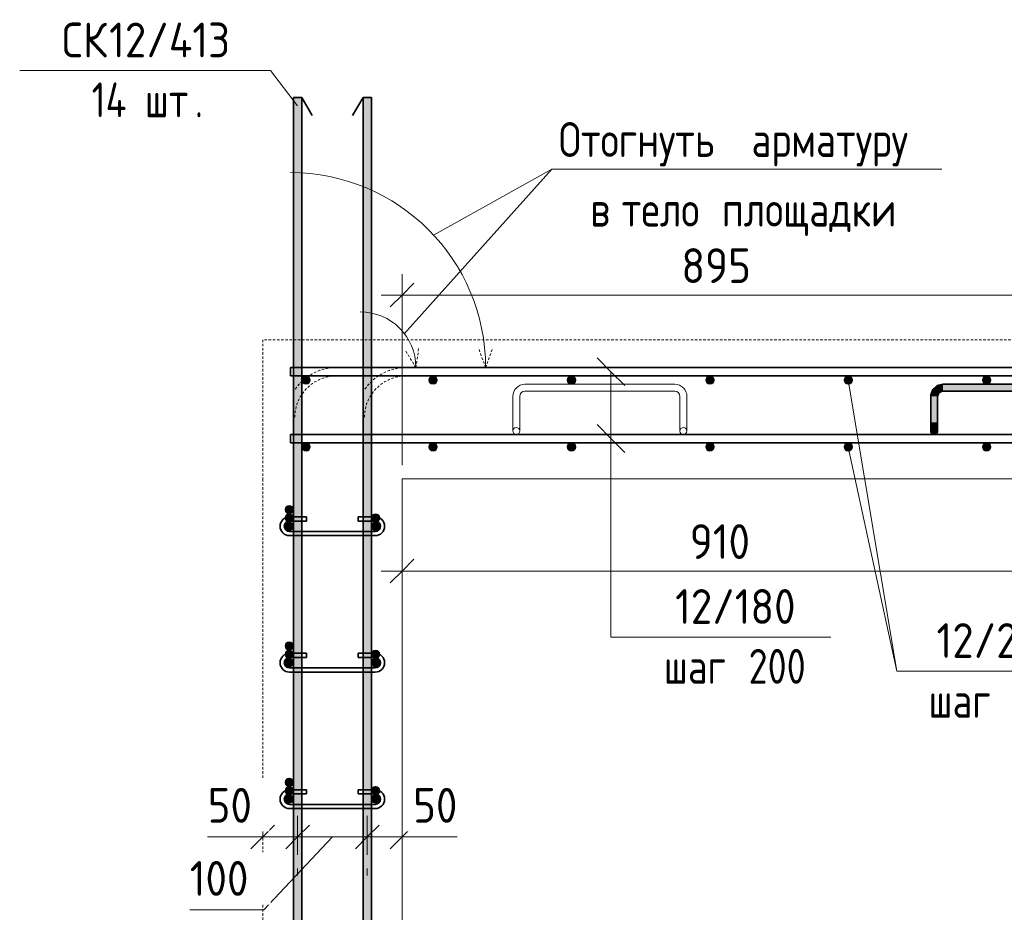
# Model space of a CAD drawing. Header units: millimetres. Extents: x 20745 to 44684, y -2139 to 75713.
# Tile 2 of 28: x 31464 to 32878, y -843 to 440. Entities that reach past the tile are written whole.
import ezdxf

# ---------------------------------------------------------------- set-up
doc = ezdxf.new("R2010")
doc.units = ezdxf.units.MM
doc.linetypes.add('01 Штриховая _4 мм_', pattern=[6, 3.5, -2.5])
for name, color, linetype, lineweight in [('AA_Dim', 7, 'Continuous', 9), ('AA_Dim-20', 7, 'Continuous', 9), ('AA_Linii', 7, 'Continuous', 9), ('AA_Oformlenie', 7, 'Continuous', 9), ('AA_Vinoska', 7, 'Continuous', 9), ('AF_Element', 7, 'Continuous', 60), ('AF_Element_Опалубка', 7, 'Continuous', 20), ('AF_Perekritie_Опалубка', 7, 'Continuous', 20), ('AF_Stena_Опалубка', 7, 'Continuous', 20), ('KR_Armatura', 7, 'Continuous', 20), ('KR_Armatura_Tonkie', 7, 'Continuous', 20)]:
    doc.layers.add(name, color=color, linetype=linetype, lineweight=lineweight)
doc.styles.add('GOST Common', font='GOST_Common.ttf', dxfattribs={"width": 0.85, "height": 50})
doc.styles.add('ISOCPEUR_2', font='isocpeur.ttf', dxfattribs={"width": 0.9, "height": 50})
doc.styles.add('ISOCPEUR_3', font='isocpeur.ttf', dxfattribs={"width": 0.8, "height": 50})
doc.dimstyles.new('01_Точн_3_знака__непрозр_', dxfattribs={"dimscale": 304.8, "dimtxt": 49.799059, "dimasz": 0.111549, "dimexe": 0.098425, "dimexo": 0.065617, "dimgap": 0.016404, "dimtad": 1, "dimdec": 3, "dimrnd": 0.001, "dimdsep": 46, "dimtxsty": 'ISOCPEUR_2', "dimblk1": 'OBLIQUE', "dimblk2": 'OBLIQUE', "dimsah": 1, "dimcen": 0.09, "dimdle": 0.098425, "dimazin": 0, "dimtfac": 1, "dimtdec": 4, "dimtix": 1, "dimtmove": 1, "dimatfit": 3, "dimfxl": 1, "dimtvp": 1, "dimtfill": 1, "dimtolj": 1, "dimtzin": 0, "dimlwd": 18, "dimlwe": 18, "dimarcsym": 2})
doc.dimstyles.new('05_Округл_5мм__прозр_', dxfattribs={"dimscale": 304.8, "dimtxt": 49.799059, "dimasz": 0.111549, "dimexe": 0.098425, "dimexo": 0.065617, "dimgap": 0.006562, "dimtad": 1, "dimdec": 0, "dimrnd": 5, "dimdsep": 46, "dimtxsty": 'ISOCPEUR_2', "dimblk1": 'OBLIQUE', "dimblk2": 'OBLIQUE', "dimsah": 1, "dimcen": 0.09, "dimdle": 0.098425, "dimazin": 0, "dimtfac": 1, "dimtdec": 4, "dimtix": 1, "dimtmove": 0, "dimatfit": 3, "dimfxl": 1, "dimtvp": 1, "dimtolj": 1, "dimtzin": 0, "dimlwd": 18, "dimlwe": 18, "dimarcsym": 2})

# ---------------------------------------------------------------- blocks, each defined once
blk = doc.blocks.new('Лестница тип 2 ед2 - Лестница тип 2 ед1-3683842-Сечение 2')
at = {"layer": 'AF_Element', "lineweight": 20}
for p, q in [((23120.1, -220), (21630.1, -220)), ((21630.1, -220), (21630.1, -1460))]:
    blk.add_line(p, q, dxfattribs=at)
blk = doc.blocks.new('351_Ряд стержней П переменный шаг _НесАрм_РабПлоск_ - Тип 1-3824247-Сечение 2')
at = {"layer": 'KR_Armatura_Tonkie', "lineweight": 35}
for points in [[(21474.1, -1666), (21486.1, -1666), (21485.9, 328), (21474.1, 328), (21474.1, -1660.1)], [(21574.1, -1666), (21586.1, -1666), (21585.9, 328), (21574.1, 328), (21574.1, -1653.8)]]:
    blk.add_hatch(color=256, dxfattribs=at).paths.add_polyline_path(points)
for p, q in [((21474.1, 328), (21474.1, -1666)), ((21486.1, 328), (21474.1, 328)), ((21474.1, 328), (21486.1, 328)), ((21474.1, 328), (21474.1, -1666)), ((21486.1, 328), (21474.1, 328)), ((21474.1, 328), (21486.1, 328)), ((21474.1, 328), (21474.1, -1666)), ((21486.1, 328), (21474.1, 328)), ((21474.1, 328), (21486.1, 328)), ((21474.1, 328), (21474.1, -1666)), ((21486.1, 328), (21474.1, 328)), ((21474.1, 328), (21486.1, 328)), ((21474.1, 328), (21474.1, -1666)), ((21486.1, 328), (21474.1, 328)), ((21474.1, 328), (21486.1, 328)), ((21486.1, -1666), (21486.1, 328)), ((21486.1, 328), (21501.1, 302)), ((21486.1, -1666), (21486.1, 328)), ((21486.1, 328), (21501.1, 302)), ((21486.1, -1666), (21486.1, 328)), ((21486.1, 328), (21501.1, 302)), ((21486.1, -1666), (21486.1, 328)), ((21486.1, 328), (21501.1, 302)), ((21486.1, -1666), (21486.1, 328)), ((21486.1, 328), (21501.1, 302)), ((21574.1, 328), (21559.1, 302)), ((21574.1, 328), (21559.1, 302)), ((21574.1, 328), (21559.1, 302)), ((21574.1, 328), (21559.1, 302)), ((21574.1, 328), (21559.1, 302)), ((21574.1, 328), (21574.1, -1666)), ((21574.1, 328), (21586.1, 328)), ((21586.1, 328), (21574.1, 328)), ((21574.1, 328), (21574.1, -1666)), ((21574.1, 328), (21586.1, 328)), ((21586.1, 328), (21574.1, 328)), ((21574.1, 328), (21574.1, -1666)), ((21574.1, 328), (21586.1, 328)), ((21586.1, 328), (21574.1, 328)), ((21574.1, 328), (21574.1, -1666)), ((21574.1, 328), (21586.1, 328)), ((21586.1, 328), (21574.1, 328)), ((21574.1, 328), (21574.1, -1666)), ((21574.1, 328), (21586.1, 328)), ((21586.1, 328), (21574.1, 328)), ((21586.1, -1666), (21586.1, 328)), ((21586.1, -1666), (21586.1, 328)), ((21586.1, -1666), (21586.1, 328)), ((21586.1, -1666), (21586.1, 328)), ((21586.1, -1666), (21586.1, 328))]:
    blk.add_line(p, q, dxfattribs=at)
blk = doc.blocks.new('261_Лягушка _НесАрм_РабПлоск_ - 10 А240-3729258-Сечение 2')
at = {"layer": 'KR_Armatura_Tonkie', "lineweight": 35}
for points in [[(22389.1, -101.5), (22394.1, -101.5), (22398, -92.5), (22406.6, -89), (22406.6, -84), (22401.3, -84.9), (22397.2, -86.7), (22394, -89.5), (22391.2, -93.7), (22389.7, -96.9), (22389.2, -100.3)], [(22406.6, -89), (22621.6, -89), (22621.6, -84), (22406.6, -84.2), (22406.6, -87.7)], [(22639.1, -101.5), (22638.1, -96), (22636.3, -92.1), (22633.6, -89), (22628, -85.5), (22626.2, -84.7), (22621.6, -84.2), (22621.6, -89), (22630.4, -92.7), (22634.1, -101.5), (22638.9, -101.5)], [(22399.1, -101.5), (22401, -95.9), (22406.6, -93.8), (22406.6, -89), (22397.7, -92.7), (22394.1, -101.5), (22398.9, -101.5)], [(22406.6, -94), (22621.6, -93.8), (22621.6, -89), (22406.6, -89), (22406.6, -93.8)], [(22634.1, -101.5), (22630.1, -92.5), (22621.6, -89), (22621.6, -94), (22627.1, -95.9), (22629.2, -101.5), (22632.8, -101.5)], [(22389.1, -138.5), (22394.1, -138.5), (22394.1, -101.5), (22389.1, -101.5), (22389.1, -137.4)], [(22397.6, -138.5), (22399.1, -138.5), (22398.9, -101.5), (22394.1, -101.5), (22394.1, -138.5), (22397.6, -138.5)], [(22629.1, -138.5), (22634.1, -138.5), (22634.1, -101.5), (22629.1, -101.5), (22629.1, -124.8)], [(22634.1, -138.5), (22639.1, -138.5), (22638.9, -101.5), (22634.1, -101.5), (22634.1, -124.8)], [(22389.2, -149.7), (22390.3, -147.8), (22390.5, -147.5), (22391.6, -146.7), (22392.8, -146.2), (22394.1, -146), (22394.1, -138.5), (22389.1, -138.5), (22389.2, -148.9)], [(22399.1, -151), (22398.9, -144.7), (22398.9, -138.5), (22394.1, -138.5), (22394.1, -146), (22395.4, -146.2), (22396.8, -146.9), (22398.1, -148.2), (22398.5, -148.8), (22398.9, -149.9)], [(22634.1, -156), (22634.1, -138.5), (22629.1, -138.5), (22629.1, -149.9), (22629.2, -152.3), (22630.3, -154.2), (22631, -154.9), (22632.3, -155.6), (22632.8, -155.8)], [(22634.1, -156), (22635.9, -155.6), (22637.1, -154.9), (22637.9, -154.2), (22638.4, -153.5), (22638.9, -151.9), (22639, -149.9), (22638.9, -144.9), (22638.9, -138.5), (22634.1, -138.5), (22634.1, -155.8)], [(22394.1, -156), (22395.4, -155.8), (22396.6, -155.3), (22397.6, -154.5), (22398.4, -153.5), (22398.9, -152.3), (22399.1, -151), (22398.9, -149.7), (22398, -148), (22397.6, -147.5), (22396.6, -146.7), (22395.4, -146.2), (22394.1, -146), (22392.8, -146.2), (22391.6, -146.7), (22390.3, -147.8), (22389.6, -148.9), (22389.2, -149.9), (22389.1, -151), (22389.2, -152.3), (22389.7, -153.5), (22390.5, -154.5), (22391.6, -155.3), (22392.8, -155.8)]]:
    blk.add_hatch(color=256, dxfattribs=at).paths.add_polyline_path(points)
for p, q in [((22621.6, -84), (22406.6, -84)), ((22406.6, -94), (22621.6, -94)), ((22389.1, -101.5), (22389.1, -138.5)), ((22399.1, -138.5), (22399.1, -101.5)), ((22629.1, -101.5), (22629.1, -138.5)), ((22639.1, -138.5), (22639.1, -101.5))]:
    blk.add_line(p, q, dxfattribs=at)
at = {"layer": 'KR_Armatura_Tonkie', "lineweight": 35, "flags": 128}
for points in [[(22406.6, -84), (22398.6, -85.9), (22392.3, -91.3), (22389.2, -99), (22389.1, -101.5)], [(22639.1, -101.5), (22637.1, -93.5), (22631.7, -87.3), (22624.1, -84.2), (22621.6, -84)], [(22399.1, -101.5), (22401, -96.5), (22405.7, -94.1), (22406.6, -94)], [(22621.6, -94), (22626.5, -95.9), (22629, -100.6), (22629.1, -101.5)], [(22389.1, -151), (22389.1, -149.1), (22389.1, -143.9), (22389.1, -138.5)], [(22399.1, -138.5), (22399.1, -145.2), (22399.1, -149.8), (22399.1, -151)], [(22629.1, -138.5), (22629.1, -145.2), (22629.1, -149.8), (22629.1, -151)], [(22639.1, -151), (22639.1, -149.1), (22639.1, -143.9), (22639.1, -138.5)], [(22389.1, -151), (22390.9, -147.1), (22394.1, -146)], [(22394.1, -156), (22390.2, -154.1), (22389.1, -151)], [(22394.1, -146), (22397.9, -147.9), (22399.1, -151)], [(22399.1, -151), (22397.2, -154.9), (22394.1, -156)]]:
    blk.add_lwpolyline(points, dxfattribs=at)
at = {"layer": 'KR_Armatura_Tonkie', "lineweight": 35}
for centre, start, end in [((22394.1, -151), 90, 270), ((22394.1, -151), 270, 90), ((22634.1, -151), 90, 270), ((22634.1, -151), 270, 90)]:
    blk.add_arc(centre, 5, start, end, dxfattribs=at)
blk = doc.blocks.new('ЭУ_Лягушка вид_2 - 12мм-3782900-Сечение 2')
at = {"layer": 'AA_Oformlenie'}
for p, q in [((23006.6, -84), (23221.6, -84)), ((23221.6, -94), (23006.6, -94)), ((22989.1, -151), (22989.1, -101.5)), ((22999.1, -101.5), (22999.1, -151)), ((23229.1, -151.2), (23229.1, -101.5)), ((23239.1, -101.5), (23239.1, -151.2))]:
    blk.add_line(p, q, dxfattribs=at)
blk.add_circle((23234.1, -151.2), 5, dxfattribs=at)
for centre, radius, start, end in [((23006.6, -101.5), 17.5, 90, 180), ((23221.6, -101.5), 17.5, 0, 90), ((23006.6, -101.5), 7.5, 90, 180), ((23221.6, -101.5), 7.5, 0, 90), ((22994.1, -151), 5, 90, 270), ((22994.1, -151), 5, 270, 90)]:
    blk.add_arc(centre, radius, start, end, dxfattribs=at)
blk = doc.blocks.new('010_Текст с выноской - Текст 2 строки-3693531-Сечение 2')
at = {"layer": 'AA_Vinoska'}
blk.add_line((24849.8, -723.8), (25409.8, -723.8), dxfattribs=at)
blk = doc.blocks.new('DIMBLOCK27-Сечение 2')
at = {"layer": 'AA_Dim-20', "lineweight": 18}
for p, q in [((32013, -200), (32013, 74.1)), ((32910.1, -40), (32910.1, 74.1)), ((31983, 44.1), (32940.1, 44.1)), ((32013, 44.1), (32013, -200)), ((32910.1, 44.1), (32910.1, -40))]:
    blk.add_line(p, q, dxfattribs=at)
at = {"layer": 'AA_Dim-20', "lineweight": 30}
for p, q in [((32013, 44.1), (32030, 61.1)), ((32910.1, 44.1), (32927.1, 61.1)), ((32013, 44.1), (31996, 27.1)), ((32910.1, 44.1), (32893.1, 27.1))]:
    blk.add_line(p, q, dxfattribs=at)
at = {"layer": 'AA_Dim-20', "color": 0, "lineweight": 18, "insert": (32414.1, 111.4), "char_height": 50, "width": 113.772, "attachment_point": 1, "line_spacing_factor": 1.149209, "style": 'ISOCPEUR_2'}
blk.add_mtext('895', dxfattribs=at)
blk = doc.blocks.new('_Oblique')
at = {"color": 0, "linetype": 'ByBlock', "lineweight": -2}
blk.add_line((-0.5, -0.5), (0.5, 0.5), dxfattribs=at)
blk = doc.blocks.new('DIMBLOCK28-Сечение 2')
at = {"layer": 'AA_Dim-20', "lineweight": 18}
for p, q in [((32925.5, -188), (32925.5, -382.3)), ((32925.5, -352.3), (32925.5, -188)), ((31983, -352.3), (32955.5, -352.3)), ((32013, -348.3), (32013, -382.3)), ((32013, -352.3), (32013, -348.3))]:
    blk.add_line(p, q, dxfattribs=at)
at = {"layer": 'AA_Dim-20', "lineweight": 30}
for p, q in [((32013, -352.3), (32030, -335.3)), ((32925.5, -352.3), (32942.5, -335.3)), ((32013, -352.3), (31996, -369.3)), ((32925.5, -352.3), (32908.5, -369.3))]:
    blk.add_line(p, q, dxfattribs=at)
at = {"layer": 'AA_Dim-20', "color": 0, "lineweight": 18, "insert": (32426.1, -285), "char_height": 50, "width": 103.429, "attachment_point": 1, "line_spacing_factor": 1.149209, "style": 'ISOCPEUR_2'}
blk.add_mtext('910', dxfattribs=at)
blk = doc.blocks.new('DIMBLOCK29-Сечение 2')
at = {"layer": 'AA_Dim-20', "lineweight": 18}
for p, q in [((31963, -759.8), (31963, -704.2)), ((32013, -738.3), (32013, -704.2)), ((32043, -734.2), (31963, -734.2)), ((31963, -734.2), (31963, -759.8)), ((32008.9, -734.2), (31988, -734.2)), ((32092.1, -734.2), (32008.9, -734.2)), ((32013, -734.2), (32013, -738.3))]:
    blk.add_line(p, q, dxfattribs=at)
at = {"layer": 'AA_Dim-20', "lineweight": 30}
for p, q in [((31963, -734.2), (31980, -717.2)), ((32013, -734.2), (32030, -717.2)), ((31963, -734.2), (31946, -751.2)), ((32013, -734.2), (31996, -751.2))]:
    blk.add_line(p, q, dxfattribs=at)
at = {"layer": 'AA_Dim-20', "color": 0, "lineweight": 18, "insert": (32028.9, -663.9), "char_height": 50, "width": 75.848, "attachment_point": 1, "line_spacing_factor": 1.149209, "style": 'ISOCPEUR_2', "bg_fill": 3, "box_fill_scale": 1.25, "bg_fill_color": 256, "bg_fill_true_color": 13158600, "bg_fill_transparency": 0}
blk.add_mtext('50', dxfattribs=at)
blk = doc.blocks.new('DIMBLOCK30-Сечение 2')
at = {"layer": 'AA_Dim-20', "lineweight": 18}
for p, q in [((31863, -759.8), (31863, -704.2)), ((31963, -759.8), (31963, -704.2)), ((31814.5, -839.2), (31913, -734.2)), ((31963, -734.2), (31863, -734.2)), ((31863, -734.2), (31863, -759.8)), ((31963, -734.2), (31963, -759.8)), ((31708.3, -839.2), (31814.5, -839.2))]:
    blk.add_line(p, q, dxfattribs=at)
at = {"layer": 'AA_Dim-20', "lineweight": 30}
for p, q in [((31863, -734.2), (31880, -717.2)), ((31963, -734.2), (31980, -717.2)), ((31863, -734.2), (31846, -751.2)), ((31963, -734.2), (31946, -751.2))]:
    blk.add_line(p, q, dxfattribs=at)
at = {"layer": 'AA_Dim-20', "color": 0, "lineweight": 18, "insert": (31708.3, -768.9), "char_height": 50, "width": 103.429, "attachment_point": 1, "line_spacing_factor": 1.149209, "style": 'ISOCPEUR_2', "bg_fill": 3, "box_fill_scale": 1.25, "bg_fill_color": 256, "bg_fill_true_color": 13158600, "bg_fill_transparency": 0}
blk.add_mtext('100', dxfattribs=at)
blk = doc.blocks.new('DIMBLOCK31-Сечение 2')
at = {"layer": 'AA_Dim-20', "lineweight": 18}
for p, q in [((31813, -738.3), (31813, -704.2)), ((31863, -759.8), (31863, -704.2)), ((31733.9, -734.2), (31817.1, -734.2)), ((31863, -734.2), (31783, -734.2)), ((31813, -734.2), (31813, -738.3)), ((31817.1, -734.2), (31838, -734.2)), ((31863, -734.2), (31863, -759.8))]:
    blk.add_line(p, q, dxfattribs=at)
at = {"layer": 'AA_Dim-20', "lineweight": 30}
for p, q in [((31813, -734.2), (31830, -717.2)), ((31863, -734.2), (31880, -717.2)), ((31813, -734.2), (31796, -751.2)), ((31863, -734.2), (31846, -751.2))]:
    blk.add_line(p, q, dxfattribs=at)
at = {"layer": 'AA_Dim-20', "color": 0, "lineweight": 18, "insert": (31733.9, -663.9), "char_height": 50, "width": 75.848, "attachment_point": 1, "line_spacing_factor": 1.149209, "style": 'ISOCPEUR_2', "bg_fill": 3, "box_fill_scale": 1.25, "bg_fill_color": 256, "bg_fill_true_color": 13158600, "bg_fill_transparency": 0}
blk.add_mtext('50', dxfattribs=at)
blk = doc.blocks.new('042_М_Арматуры - Диам длина поз _ Комментарий-2260297-Сечение 2')
at = {"layer": 'AA_Vinoska'}
blk.add_line((21648.1, -1047.4), (22008.1, -1047.4), dxfattribs=at)
blk = doc.blocks.new('042_М_Арматуры - Диам длина поз _ Шаг-2260295-Сечение 2')
at = {"layer": 'AA_Vinoska'}
blk.add_line((21114.4, -1855.2), (21394.4, -1855.2), dxfattribs=at)
blk = doc.blocks.new('042_М_Арматуры - Диам длина поз _ Шаг _засечки_-3174167-Сечение 2')
at = {"layer": 'AA_Vinoska'}
blk.add_line((21965.8, -447.3), (22245.8, -447.3), dxfattribs=at)

msp = doc.modelspace()

# ---------------------------------------------------------------- hatches: boundary and pattern name
at = {"layer": 'KR_Armatura'}
h = msp.add_hatch(color=256, dxfattribs=at)
edge = h.paths.add_edge_path()
edge.add_arc((31875.2448, -78), 6, 0, 360)
for points in [[(31878.1948, -83.1962), (31878.2448, -83.1962), (31881.2448, -78), (31878.1948, -72.8038), (31872.2448, -72.8038), (31869.2448, -78), (31872.2448, -83.1962)], [(32055.7029, -83.1962), (32060.6614, -83.1962), (32063.6614, -78), (32060.6614, -72.8038), (32054.6614, -72.8038), (32051.6614, -78), (32054.6614, -83.1962)], [(32253.3281, -83.1962), (32259.3281, -83.1962), (32262.3281, -78), (32259.3281, -72.8038), (32253.3281, -72.8038), (32250.3281, -78)], [(32451.9948, -83.1962), (32457.9948, -83.1962), (32460.9948, -78), (32457.9948, -72.8038), (32451.9948, -72.8038), (32448.9948, -78)], [(32650.6614, -83.1962), (32656.6614, -83.1962), (32659.6614, -78), (32656.6614, -72.8038), (32650.6614, -72.8038), (32647.6614, -78)], [(32849.3281, -83.1962), (32855.3281, -83.1962), (32858.3281, -78), (32855.3281, -72.8038), (32849.3281, -72.8038), (32846.3281, -78)], [(31878.2448, -179.1962), (31881.2448, -174), (31878.1948, -168.8038), (31872.2448, -168.8038), (31869.2448, -174), (31872.2448, -179.1962), (31878.1948, -179.1962)], [(32055.7029, -179.1962), (32060.6614, -179.1962), (32063.6614, -174), (32060.6614, -168.8038), (32054.6614, -168.8038), (32051.6614, -174), (32054.6614, -179.1962)], [(32253.3281, -179.1962), (32259.3281, -179.1962), (32262.3281, -174), (32259.3281, -168.8038), (32253.3281, -168.8038), (32250.3281, -174)], [(32451.9948, -179.1962), (32457.9948, -179.1962), (32460.9948, -174), (32457.9948, -168.8038), (32451.9948, -168.8038), (32448.9948, -174)], [(32650.6614, -179.1962), (32656.6614, -179.1962), (32659.6614, -174), (32656.6614, -168.8038), (32650.6614, -168.8038), (32647.6614, -174)], [(32849.3281, -179.1962), (32855.3281, -179.1962), (32858.3281, -174), (32855.3281, -168.8038), (32849.3281, -168.8038), (32846.3281, -174)], [(31850.9948, -270), (31856.1909, -267), (31856.1909, -261), (31850.9948, -258), (31845.7986, -261), (31845.7986, -267), (31848.6101, -268.6232)], [(31850.9948, -282), (31856.1909, -279), (31856.1909, -273), (31850.9948, -270), (31845.7986, -273), (31845.7986, -279), (31848.6101, -280.6232)], [(31850.9948, -294), (31856.1909, -291), (31856.1909, -285), (31850.9948, -282), (31845.7986, -285), (31845.7986, -291), (31848.6101, -292.6232)], [(31974.9948, -282), (31980.1909, -279), (31980.1909, -273), (31974.9948, -270), (31969.7986, -273), (31969.7986, -279)], [(31974.9948, -294), (31980.1909, -291), (31980.1909, -285), (31974.9948, -282), (31969.7986, -285), (31969.7986, -291)], [(31850.9948, -466), (31856.1909, -463), (31856.1909, -457), (31850.9948, -454), (31845.7986, -457), (31845.7986, -463), (31848.6101, -464.6232)], [(31850.9948, -478), (31856.1909, -475), (31856.1909, -469), (31850.9948, -466), (31845.7986, -469), (31845.7986, -475), (31848.6101, -476.6232)], [(31974.9948, -478), (31980.1909, -475), (31980.1909, -469), (31974.9948, -466), (31969.7986, -469), (31969.7986, -475)], [(31850.9948, -490), (31856.1909, -487), (31856.1909, -481), (31850.9948, -478), (31845.7986, -481), (31845.7986, -487), (31848.6101, -488.6232)], [(31974.9948, -490), (31980.1909, -487), (31980.1909, -481), (31974.9948, -478), (31969.7986, -481), (31969.7986, -487)], [(31850.9948, -662), (31856.1909, -659), (31856.1909, -653), (31850.9948, -650), (31845.7986, -653), (31845.7986, -659), (31848.6101, -660.6232)], [(31850.9948, -674), (31856.1909, -671), (31856.1909, -665), (31850.9948, -662), (31845.7986, -665), (31845.7986, -671), (31848.6101, -672.6232)], [(31974.9948, -674), (31980.1909, -671), (31980.1909, -665), (31974.9948, -662), (31969.7986, -665), (31969.7986, -671)], [(31850.9948, -686), (31856.1909, -683), (31856.1909, -677), (31850.9948, -674), (31845.7986, -677), (31845.7986, -683), (31848.6101, -684.6232)], [(31974.9948, -686), (31980.1909, -683), (31980.1909, -677), (31974.9948, -674), (31969.7986, -677), (31969.7986, -683)]]:
    msp.add_hatch(color=256, dxfattribs=at).paths.add_polyline_path(points)
h = msp.add_hatch(color=256, dxfattribs=at)
edge = h.paths.add_edge_path()
edge.add_arc((32057.6614, -78), 6, 0, 360)
h = msp.add_hatch(color=256, dxfattribs=at)
edge = h.paths.add_edge_path()
edge.add_arc((32256.3281, -78), 6, 0, 360)
h = msp.add_hatch(color=256, dxfattribs=at)
edge = h.paths.add_edge_path()
edge.add_arc((32454.9948, -78), 6, 0, 360)
h = msp.add_hatch(color=256, dxfattribs=at)
edge = h.paths.add_edge_path()
edge.add_arc((32653.6614, -78), 6, 0, 360)
h = msp.add_hatch(color=256, dxfattribs=at)
edge = h.paths.add_edge_path()
edge.add_arc((32852.3281, -78), 6, 0, 360)
h = msp.add_hatch(color=256, dxfattribs=at)
edge = h.paths.add_edge_path()
edge.add_arc((31875.2448, -174), 6, 0, 360)
h = msp.add_hatch(color=256, dxfattribs=at)
edge = h.paths.add_edge_path()
edge.add_arc((32057.6614, -174), 6, 0, 360)
h = msp.add_hatch(color=256, dxfattribs=at)
edge = h.paths.add_edge_path()
edge.add_arc((32256.3281, -174), 6, 0, 360)
h = msp.add_hatch(color=256, dxfattribs=at)
edge = h.paths.add_edge_path()
edge.add_arc((32454.9948, -174), 6, 0, 360)
h = msp.add_hatch(color=256, dxfattribs=at)
edge = h.paths.add_edge_path()
edge.add_arc((32653.6614, -174), 6, 0, 360)
h = msp.add_hatch(color=256, dxfattribs=at)
edge = h.paths.add_edge_path()
edge.add_arc((32852.3281, -174), 6, 0, 360)
h = msp.add_hatch(color=256, dxfattribs=at)
edge = h.paths.add_edge_path()
edge.add_arc((31850.9948, -264), 6, 0, 360)
h = msp.add_hatch(color=256, dxfattribs=at)
edge = h.paths.add_edge_path()
edge.add_arc((31850.9948, -276), 6, 0, 360)
h = msp.add_hatch(color=256, dxfattribs=at)
edge = h.paths.add_edge_path()
edge.add_arc((31850.9948, -288), 6, 0, 360)
h = msp.add_hatch(color=256, dxfattribs=at)
edge = h.paths.add_edge_path()
edge.add_arc((31974.9948, -276), 6, 0, 360)
h = msp.add_hatch(color=256, dxfattribs=at)
edge = h.paths.add_edge_path()
edge.add_arc((31974.9948, -288), 6, 0, 360)
h = msp.add_hatch(color=256, dxfattribs=at)
edge = h.paths.add_edge_path()
edge.add_arc((31850.9948, -460), 6, 0, 360)
h = msp.add_hatch(color=256, dxfattribs=at)
edge = h.paths.add_edge_path()
edge.add_arc((31850.9948, -472), 6, 0, 360)
h = msp.add_hatch(color=256, dxfattribs=at)
edge = h.paths.add_edge_path()
edge.add_arc((31974.9948, -472), 6, 0, 360)
h = msp.add_hatch(color=256, dxfattribs=at)
edge = h.paths.add_edge_path()
edge.add_arc((31850.9948, -484), 6, 0, 360)
h = msp.add_hatch(color=256, dxfattribs=at)
edge = h.paths.add_edge_path()
edge.add_arc((31974.9948, -484), 6, 0, 360)
h = msp.add_hatch(color=256, dxfattribs=at)
edge = h.paths.add_edge_path()
edge.add_arc((31850.9948, -656), 6, 0, 360)
h = msp.add_hatch(color=256, dxfattribs=at)
edge = h.paths.add_edge_path()
edge.add_arc((31850.9948, -668), 6, 0, 360)
h = msp.add_hatch(color=256, dxfattribs=at)
edge = h.paths.add_edge_path()
edge.add_arc((31974.9948, -668), 6, 0, 360)
h = msp.add_hatch(color=256, dxfattribs=at)
edge = h.paths.add_edge_path()
edge.add_arc((31850.9948, -680), 6, 0, 360)
h = msp.add_hatch(color=256, dxfattribs=at)
edge = h.paths.add_edge_path()
edge.add_arc((31974.9948, -680), 6, 0, 360)

# ---------------------------------------------------------------- linework, layer by layer
at = {"layer": 'AA_Linii', "linetype": '01 Штриховая _4 мм_', "lineweight": 20}
for p, q in [((32032.9948, -60), (32017.0972, -34.5586)), ((32032.9948, -60), (32037.1699, -30.292)), ((32132.9948, -60), (32122.7341, -31.8092)), ((32132.9948, -60), (32143.2554, -31.8092))]:
    msp.add_line(p, q, dxfattribs=at)
at = {"layer": 'AA_Linii', "lineweight": 20}
for p, q in [((31862.9948, -789.8057), (31862.9948, -779.8057)), ((31962.9948, -789.8057), (31962.9948, -779.8057))]:
    msp.add_line(p, q, dxfattribs=at)
for centre, radius, start in [((31852.9948, -60), 280, 360), ((31952.9948, -60.0069), 80, 0.0049738)]:
    msp.add_arc(centre, radius, start, 90, dxfattribs=at)
at = {"layer": 'AA_Linii', "linetype": '01 Штриховая _4 мм_', "lineweight": 20}
for centre, radius, end in [((31918.9948, -132), 72, 146.4426902), ((32018.9948, -132), 72, 146.4426902), ((31918.9948, -132), 60, 180), ((32018.9948, -132), 60, 180)]:
    msp.add_arc(centre, radius, 90, end, dxfattribs=at)
at = {"layer": 'AA_Vinoska'}
for p, q in [((31862.812, 316.2001), (31824.0604, 366.5096)), ((32016.5903, -11.1375), (32227.894, 224.8858)), ((32058.2773, 130.3772), (32227.894, 224.8858)), ((32312.9948, -66), (32292.9948, -46)), ((32312.9948, -66), (32332.9948, -86)), ((32312.9948, -66), (32312.9948, -447.3462)), ((32653.6614, -78), (32723.361, -496.247)), ((32312.9948, -162), (32292.9948, -142)), ((32312.9948, -162), (32332.9948, -182)), ((32312.9948, -162), (32312.9948, -447.3462)), ((32653.725, -174.3778), (32723.3867, -496.247)), ((32312.9948, -447.3462), (32348.7469, -447.3462)), ((32312.9948, -447.3462), (32348.7469, -447.3462)), ((32723.361, -496.247), (32728.8901, -496.247)), ((32723.3867, -496.247), (32728.8901, -496.247))]:
    msp.add_line(p, q, dxfattribs=at)
at = {"layer": 'AF_Perekritie_Опалубка', "linetype": '01 Штриховая _4 мм_'}
for p, q in [((33702.9948, -20), (31812.9948, -20)), ((31812.9948, -20), (31812.9948, -220)), ((32012.9948, -220), (33502.9948, -220))]:
    msp.add_line(p, q, dxfattribs=at)
at = {"layer": 'AF_Stena_Опалубка', "linetype": '01 Штриховая _4 мм_'}
for p, q in [((31812.9948, -220), (31812.9948, -1460)), ((32012.9948, -1460), (32012.9948, -220))]:
    msp.add_line(p, q, dxfattribs=at)
at = {"layer": 'KR_Armatura'}
for p, q in [((31872.2448, -72.8038), (31869.2448, -78)), ((31869.2448, -78), (31872.2448, -83.1962)), ((31878.1948, -72.8038), (31872.2448, -72.8038)), ((31872.2448, -83.1962), (31878.1948, -83.1962)), ((31881.2448, -78), (31878.1948, -72.8038)), ((31878.1948, -83.1962), (31878.2448, -83.1962)), ((31878.2448, -83.1962), (31881.2448, -78)), ((32054.6614, -72.8038), (32051.6614, -78)), ((32051.6614, -78), (32054.6614, -83.1962)), ((32060.6614, -72.8038), (32054.6614, -72.8038)), ((32054.6614, -83.1962), (32055.7029, -83.1962)), ((32055.7029, -83.1962), (32060.6614, -83.1962)), ((32063.6614, -78), (32060.6614, -72.8038)), ((32060.6614, -83.1962), (32063.6614, -78)), ((32253.3281, -72.8038), (32250.3281, -78)), ((32250.3281, -78), (32253.3281, -83.1962)), ((32259.3281, -72.8038), (32253.3281, -72.8038)), ((32253.3281, -83.1962), (32259.3281, -83.1962)), ((32262.3281, -78), (32259.3281, -72.8038)), ((32259.3281, -83.1962), (32262.3281, -78)), ((32451.9948, -72.8038), (32448.9948, -78)), ((32448.9948, -78), (32451.9948, -83.1962)), ((32457.9948, -72.8038), (32451.9948, -72.8038)), ((32451.9948, -83.1962), (32457.9948, -83.1962)), ((32460.9948, -78), (32457.9948, -72.8038)), ((32457.9948, -83.1962), (32460.9948, -78)), ((32650.6614, -72.8038), (32647.6614, -78)), ((32647.6614, -78), (32650.6614, -83.1962)), ((32656.6614, -72.8038), (32650.6614, -72.8038)), ((32650.6614, -83.1962), (32656.6614, -83.1962)), ((32659.6614, -78), (32656.6614, -72.8038)), ((32656.6614, -83.1962), (32659.6614, -78)), ((32849.3281, -72.8038), (32846.3281, -78)), ((32846.3281, -78), (32849.3281, -83.1962)), ((32855.3281, -72.8038), (32849.3281, -72.8038)), ((32849.3281, -83.1962), (32855.3281, -83.1962)), ((32858.3281, -78), (32855.3281, -72.8038)), ((32855.3281, -83.1962), (32858.3281, -78)), ((31872.2448, -168.8038), (31869.2448, -174)), ((31878.1948, -168.8038), (31872.2448, -168.8038)), ((31881.2448, -174), (31878.1948, -168.8038)), ((32054.6614, -168.8038), (32051.6614, -174)), ((32060.6614, -168.8038), (32054.6614, -168.8038)), ((32063.6614, -174), (32060.6614, -168.8038)), ((32253.3281, -168.8038), (32250.3281, -174)), ((32259.3281, -168.8038), (32253.3281, -168.8038)), ((32262.3281, -174), (32259.3281, -168.8038)), ((32451.9948, -168.8038), (32448.9948, -174)), ((32457.9948, -168.8038), (32451.9948, -168.8038)), ((32460.9948, -174), (32457.9948, -168.8038)), ((32650.6614, -168.8038), (32647.6614, -174)), ((32656.6614, -168.8038), (32650.6614, -168.8038)), ((32659.6614, -174), (32656.6614, -168.8038)), ((32849.3281, -168.8038), (32846.3281, -174)), ((32855.3281, -168.8038), (32849.3281, -168.8038)), ((32858.3281, -174), (32855.3281, -168.8038)), ((31869.2448, -174), (31872.2448, -179.1962)), ((31872.2448, -179.1962), (31878.1948, -179.1962)), ((31878.1948, -179.1962), (31878.2448, -179.1962)), ((31878.2448, -179.1962), (31881.2448, -174)), ((32051.6614, -174), (32054.6614, -179.1962)), ((32054.6614, -179.1962), (32055.7029, -179.1962)), ((32055.7029, -179.1962), (32060.6614, -179.1962)), ((32060.6614, -179.1962), (32063.6614, -174)), ((32250.3281, -174), (32253.3281, -179.1962)), ((32253.3281, -179.1962), (32259.3281, -179.1962)), ((32259.3281, -179.1962), (32262.3281, -174)), ((32448.9948, -174), (32451.9948, -179.1962)), ((32451.9948, -179.1962), (32457.9948, -179.1962)), ((32457.9948, -179.1962), (32460.9948, -174)), ((32647.6614, -174), (32650.6614, -179.1962)), ((32650.6614, -179.1962), (32656.6614, -179.1962)), ((32656.6614, -179.1962), (32659.6614, -174)), ((32846.3281, -174), (32849.3281, -179.1962)), ((32849.3281, -179.1962), (32855.3281, -179.1962)), ((32855.3281, -179.1962), (32858.3281, -174)), ((31850.9948, -258), (31845.7986, -261)), ((31845.7986, -261), (31845.7986, -267)), ((31845.7986, -267), (31848.6101, -268.6232)), ((31856.1909, -261), (31850.9948, -258)), ((31850.9948, -270), (31856.1909, -267)), ((31856.1909, -267), (31856.1909, -261)), ((31850.9948, -270), (31845.7986, -273)), ((31845.7986, -273), (31845.7986, -279)), ((31845.7986, -279), (31848.6101, -280.6232)), ((31850.9948, -282), (31845.7986, -285)), ((31848.6101, -268.6232), (31850.9948, -270)), ((31848.6101, -280.6232), (31850.9948, -282)), ((31856.1909, -273), (31850.9948, -270)), ((31850.9948, -282), (31856.1909, -279)), ((31856.1909, -285), (31850.9948, -282)), ((31856.1909, -279), (31856.1909, -273)), ((31974.9948, -270), (31969.7986, -273)), ((31969.7986, -273), (31969.7986, -279)), ((31969.7986, -279), (31974.9948, -282)), ((31974.9948, -282), (31969.7986, -285)), ((31980.1909, -273), (31974.9948, -270)), ((31974.9948, -282), (31980.1909, -279)), ((31980.1909, -285), (31974.9948, -282)), ((31980.1909, -279), (31980.1909, -273)), ((31845.7986, -285), (31845.7986, -291)), ((31845.7986, -291), (31848.6101, -292.6232)), ((31848.6101, -292.6232), (31850.9948, -294)), ((31850.9948, -294), (31856.1909, -291)), ((31856.1909, -291), (31856.1909, -285)), ((31969.7986, -285), (31969.7986, -291)), ((31969.7986, -291), (31974.9948, -294)), ((31974.9948, -294), (31980.1909, -291)), ((31980.1909, -291), (31980.1909, -285)), ((31850.9948, -454), (31845.7986, -457)), ((31845.7986, -457), (31845.7986, -463)), ((31845.7986, -463), (31848.6101, -464.6232)), ((31850.9948, -466), (31845.7986, -469)), ((31848.6101, -464.6232), (31850.9948, -466)), ((31856.1909, -457), (31850.9948, -454)), ((31850.9948, -466), (31856.1909, -463)), ((31856.1909, -469), (31850.9948, -466)), ((31856.1909, -463), (31856.1909, -457)), ((31974.9948, -466), (31969.7986, -469)), ((31980.1909, -469), (31974.9948, -466)), ((31845.7986, -469), (31845.7986, -475)), ((31845.7986, -475), (31848.6101, -476.6232)), ((31850.9948, -478), (31845.7986, -481)), ((31848.6101, -476.6232), (31850.9948, -478)), ((31850.9948, -478), (31856.1909, -475)), ((31856.1909, -481), (31850.9948, -478)), ((31856.1909, -475), (31856.1909, -469)), ((31969.7986, -469), (31969.7986, -475)), ((31969.7986, -475), (31974.9948, -478)), ((31974.9948, -478), (31969.7986, -481)), ((31974.9948, -478), (31980.1909, -475)), ((31980.1909, -481), (31974.9948, -478)), ((31980.1909, -475), (31980.1909, -469)), ((31845.7986, -481), (31845.7986, -487)), ((31845.7986, -487), (31848.6101, -488.6232)), ((31848.6101, -488.6232), (31850.9948, -490)), ((31850.9948, -490), (31856.1909, -487)), ((31856.1909, -487), (31856.1909, -481)), ((31969.7986, -481), (31969.7986, -487)), ((31969.7986, -487), (31974.9948, -490)), ((31974.9948, -490), (31980.1909, -487)), ((31980.1909, -487), (31980.1909, -481)), ((31850.9948, -650), (31845.7986, -653)), ((31856.1909, -653), (31850.9948, -650)), ((31845.7986, -653), (31845.7986, -659)), ((31845.7986, -659), (31848.6101, -660.6232)), ((31850.9948, -662), (31845.7986, -665)), ((31848.6101, -660.6232), (31850.9948, -662)), ((31850.9948, -662), (31856.1909, -659)), ((31856.1909, -665), (31850.9948, -662)), ((31856.1909, -659), (31856.1909, -653)), ((31974.9948, -662), (31969.7986, -665)), ((31980.1909, -665), (31974.9948, -662)), ((31845.7986, -665), (31845.7986, -671)), ((31845.7986, -671), (31848.6101, -672.6232)), ((31850.9948, -674), (31845.7986, -677)), ((31845.7986, -677), (31845.7986, -683)), ((31848.6101, -672.6232), (31850.9948, -674)), ((31850.9948, -674), (31856.1909, -671)), ((31856.1909, -677), (31850.9948, -674)), ((31856.1909, -671), (31856.1909, -665)), ((31856.1909, -683), (31856.1909, -677)), ((31969.7986, -665), (31969.7986, -671)), ((31969.7986, -671), (31974.9948, -674)), ((31974.9948, -674), (31969.7986, -677)), ((31969.7986, -677), (31969.7986, -683)), ((31974.9948, -674), (31980.1909, -671)), ((31980.1909, -677), (31974.9948, -674)), ((31980.1909, -671), (31980.1909, -665)), ((31980.1909, -683), (31980.1909, -677)), ((31845.7986, -683), (31848.6101, -684.6232)), ((31848.6101, -684.6232), (31850.9948, -686)), ((31850.9948, -686), (31856.1909, -683)), ((31969.7986, -683), (31974.9948, -686)), ((31974.9948, -686), (31980.1909, -683))]:
    msp.add_line(p, q, dxfattribs=at)
for centre in [(31875.2448, -78), (32057.6614, -78), (32256.3281, -78), (32454.9948, -78), (32653.6614, -78), (32852.3281, -78), (31875.2448, -174), (32057.6614, -174), (32256.3281, -174), (32454.9948, -174), (32653.6614, -174), (32852.3281, -174), (31850.9948, -264), (31850.9948, -276), (31850.9948, -288), (31974.9948, -276), (31974.9948, -288), (31850.9948, -460), (31850.9948, -472), (31974.9948, -472), (31850.9948, -484), (31974.9948, -484), (31850.9948, -656), (31850.9948, -668), (31974.9948, -668), (31850.9948, -680), (31974.9948, -680)]:
    msp.add_circle(centre, 6, dxfattribs=at)
at = {"layer": 'KR_Armatura_Tonkie', "lineweight": 35}
for p, q in [((31852.9948, -60), (33652.9948, -60)), ((31852.9948, -72), (31852.9948, -60)), ((31852.9948, -72), (33652.9948, -72)), ((33652.9948, -156), (31852.9948, -156)), ((31852.9948, -156), (31852.9948, -168)), ((33652.9948, -168), (31852.9948, -168)), ((31876.008, -274.5), (31851.4948, -274.5)), ((31876.008, -274.5), (31851.4948, -274.5)), ((31876.008, -280.5), (31851.4948, -280.5)), ((31876.008, -280.5), (31851.4948, -280.5)), ((31876.008, -274.5), (31876.008, -280.5)), ((31876.008, -274.5), (31876.008, -280.5)), ((31974.4948, -274.5), (31949.9815, -274.5)), ((31949.9815, -274.5), (31949.9815, -280.5)), ((31974.4948, -274.5), (31949.9815, -274.5)), ((31949.9815, -274.5), (31949.9815, -280.5)), ((31974.4948, -280.5), (31949.9815, -280.5)), ((31974.4948, -280.5), (31949.9815, -280.5)), ((31851.4948, -295.5), (31974.4948, -295.5)), ((31851.4948, -295.5), (31974.4948, -295.5)), ((31851.4948, -301.5), (31974.4948, -301.5)), ((31851.4948, -301.5), (31974.4948, -301.5)), ((31876.008, -470.5), (31851.4948, -470.5)), ((31876.008, -470.5), (31851.4948, -470.5)), ((31876.008, -476.5), (31851.4948, -476.5)), ((31876.008, -476.5), (31851.4948, -476.5)), ((31876.008, -470.5), (31876.008, -476.5)), ((31876.008, -470.5), (31876.008, -476.5)), ((31974.4948, -470.5), (31949.9815, -470.5)), ((31949.9815, -470.5), (31949.9815, -476.5)), ((31974.4948, -470.5), (31949.9815, -470.5)), ((31949.9815, -470.5), (31949.9815, -476.5)), ((31974.4948, -476.5), (31949.9815, -476.5)), ((31974.4948, -476.5), (31949.9815, -476.5)), ((31851.4948, -491.5), (31974.4948, -491.5)), ((31851.4948, -491.5), (31974.4948, -491.5)), ((31851.4948, -497.5), (31974.4948, -497.5)), ((31851.4948, -497.5), (31974.4948, -497.5)), ((31876.008, -666.5), (31851.4948, -666.5)), ((31876.008, -666.5), (31851.4948, -666.5)), ((31876.008, -672.5), (31851.4948, -672.5)), ((31876.008, -672.5), (31851.4948, -672.5)), ((31876.008, -666.5), (31876.008, -672.5)), ((31876.008, -666.5), (31876.008, -672.5)), ((31974.4948, -666.5), (31949.9815, -666.5)), ((31949.9815, -666.5), (31949.9815, -672.5)), ((31974.4948, -666.5), (31949.9815, -666.5)), ((31949.9815, -666.5), (31949.9815, -672.5)), ((31974.4948, -672.5), (31949.9815, -672.5)), ((31974.4948, -672.5), (31949.9815, -672.5)), ((31851.4948, -687.5), (31974.4948, -687.5)), ((31851.4948, -687.5), (31974.4948, -687.5)), ((31851.4948, -693.5), (31974.4948, -693.5)), ((31851.4948, -693.5), (31974.4948, -693.5))]:
    msp.add_line(p, q, dxfattribs=at)
for centre, radius, start, end in [((31851.4948, -288), 13.5, 90, 270), ((31851.4948, -288), 13.5, 90, 270), ((31851.4948, -288), 7.5, 90, 270), ((31851.4948, -288), 7.5, 90, 270), ((31974.4948, -288), 13.5, 270, 90), ((31974.4948, -288), 13.5, 270, 90), ((31974.4948, -288), 7.5, 270, 90), ((31974.4948, -288), 7.5, 270, 90), ((31851.4948, -484), 13.5, 90, 270), ((31851.4948, -484), 13.5, 90, 270), ((31851.4948, -484), 7.5, 90, 270), ((31851.4948, -484), 7.5, 90, 270), ((31974.4948, -484), 13.5, 270, 90), ((31974.4948, -484), 13.5, 270, 90), ((31974.4948, -484), 7.5, 270, 90), ((31974.4948, -484), 7.5, 270, 90), ((31851.4948, -680), 13.5, 90, 270), ((31851.4948, -680), 13.5, 90, 270), ((31851.4948, -680), 7.5, 90, 270), ((31851.4948, -680), 7.5, 90, 270), ((31974.4948, -680), 13.5, 270, 90), ((31974.4948, -680), 13.5, 270, 90), ((31974.4948, -680), 7.5, 270, 90), ((31974.4948, -680), 7.5, 270, 90)]:
    msp.add_arc(centre, radius, start, end, dxfattribs=at)

# ---------------------------------------------------------------- block references
at = {"layer": 'AA_Oformlenie'}
msp.add_blockref('ЭУ_Лягушка вид_2 - 12мм-3782900-Сечение 2', (9182.9331, 0), dxfattribs=at)
at = {"layer": 'AA_Vinoska'}
for name, p in [('042_М_Арматуры - Диам длина поз _ Комментарий-2260297-Сечение 2', (9815.9988, 1413.928)), ('010_Текст с выноской - Текст 2 строки-3693531-Сечение 2', (7378.132, 948.687)), ('042_М_Арматуры - Диам длина поз _ Шаг _засечки_-3174167-Сечение 2', (10382.9331, 0)), ('042_М_Арматуры - Диам длина поз _ Шаг-2260295-Сечение 2', (11614.4998, 1358.9629))]:
    msp.add_blockref(name, p, dxfattribs=at)
at = {"layer": 'AF_Element_Опалубка'}
msp.add_blockref('Лестница тип 2 ед2 - Лестница тип 2 ед1-3683842-Сечение 2', (10382.9331, 0), dxfattribs=at)
at = {"layer": 'KR_Armatura_Tonkie', "lineweight": 35}
for name in ['351_Ряд стержней П переменный шаг _НесАрм_РабПлоск_ - Тип 1-3824247-Сечение 2', '261_Лягушка _НесАрм_РабПлоск_ - 10 А240-3729258-Сечение 2']:
    msp.add_blockref(name, (10382.9331, 0), dxfattribs=at)

# ---------------------------------------------------------------- texts
at = {"layer": 'AA_Vinoska', "char_height": 50, "attachment_point": 1}
for s, insert, width, style in [('12/413', (31592.5088, 435.5917), 215.012587, 'ISOCPEUR_2'), ('СК', (31524.6432, 435.5917), 82.253137, 'ISOCPEUR_2'), ('14 ', (31567.3732, 349.6106), 92.3544, 'ISOCPEUR_3'), ('\\fISOCPEUR|b0|i0|c204|p34|;\\W.8;.', (31715.5398, 349.6106), 14.1097, 'ISOCPEUR_3'), ('шт', (31643.5732, 349.6106), 87.2236, 'ISOCPEUR_3'), ('Отогнуть', (32238.1947, 292.5319), 317.548419, 'GOST Common'), ('\\fGOST Common|b0|i0|c204|p34|;\\W.85; ', (32500.1983, 292.5319), 17.717294, 'GOST Common'), ('арматуру', (32514.8165, 292.5319), 316.18555, 'GOST Common'), ('\\fGOST Common|b0|i0|c204|p34|;\\W.85;в', (32283.2447, 192.5319), 36.797456, 'GOST Common'), ('\\fGOST Common|b0|i0|c204|p34|;\\W.85; ', (32313.6056, 192.5319), 17.717294, 'GOST Common'), ('\\fGOST Common|b0|i0|c204|p34|;\\W.85; ', (32457.5389, 192.5319), 17.717294, 'GOST Common'), ('тело', (32328.2238, 192.5319), 156.729906, 'GOST Common'), ('площадки', (32472.1572, 192.5319), 313.459812, 'GOST Common'), ('12/180', (32405.0597, -378.2641), 210.683475, 'ISOCPEUR_2'), ('12/220', (32780.4329, -427.1649), 222.227775, 'ISOCPEUR_2'), (' 200', (32485.0881, -464.2451), 133.4008, 'ISOCPEUR_3'), ('шаг', (32388.7797, -464.2451), 116.7257, 'ISOCPEUR_3'), ('шаг', (32768.9229, -513.146), 116.7257, 'ISOCPEUR_3')]:
    msp.add_mtext(s, dxfattribs=dict(at, insert=insert, width=width, style=style))

# ---------------------------------------------------------------- dimensions: what is measured, and where the dimension line sits
at = {"layer": 'AA_Dim', "lineweight": 18}
for base, p1, p2, override, picture, middle in [((32910.0563, 44.0939), (32012.9948, -220), (32910.0563, -60), {"dimpost": '<>', "dimfxl": 911.218678}, 'DIMBLOCK27-Сечение 2', (32461.5255, 71.0939)), ((32925.4782, -352.3258), (32012.9948, -328.2842), (32925.4782, -168), {"dimpost": '<>', "dimfxl": 926.454058}, 'DIMBLOCK28-Сечение 2', (32469.2365, -325.3258))]:
    dim = msp.add_linear_dim(base=base, p1=p1, p2=p2, dimstyle='05_Округл_5мм__прозр_', override=override, dxfattribs=at)
    dim.commit()
    dim.dimension.update_dxf_attribs({"geometry": picture, "text_midpoint": middle})

# ---------------------------------------------------------------- next in the draw order: dimensions: what is measured, and where the dimension line sits
dim = msp.add_linear_dim(base=(31962.9948, -734.2157), p1=(32012.9948, -758.2573), p2=(31962.9948, -779.8057), angle=0, dimstyle='01_Точн_3_знака__непрозр_', override={"dimpost": '<>', "dimfxl": 54.445683}, dxfattribs=at)
dim.commit()
dim.dimension.update_dxf_attribs({"geometry": 'DIMBLOCK29-Сечение 2', "text_midpoint": (32066.8354, -697.2262), "dimtype": 160})

# ---------------------------------------------------------------- next in the draw order: dimensions: what is measured, and where the dimension line sits
dim = msp.add_linear_dim(base=(31862.9948, -734.2157), p1=(31962.9948, -779.8057), p2=(31862.9948, -779.8057), angle=0, dimstyle='01_Точн_3_знака__непрозр_', override={"dimpost": '<>', "dimfxl": 100}, dxfattribs=at)
dim.commit()
dim.dimension.update_dxf_attribs({"geometry": 'DIMBLOCK30-Сечение 2', "text_midpoint": (31760.0121, -802.2262), "dimtype": 160})

# ---------------------------------------------------------------- next in the draw order: dimensions: what is measured, and where the dimension line sits
dim = msp.add_linear_dim(base=(31812.9948, -734.2157), p1=(31862.9948, -779.8057), p2=(31812.9948, -758.2573), angle=0, dimstyle='01_Точн_3_знака__непрозр_', override={"dimpost": '<>', "dimfxl": 54.445683}, dxfattribs=at)
dim.commit()
dim.dimension.update_dxf_attribs({"geometry": 'DIMBLOCK31-Сечение 2', "text_midpoint": (31771.7954, -697.2262), "dimtype": 160})

doc.saveas('drawing.dxf')
